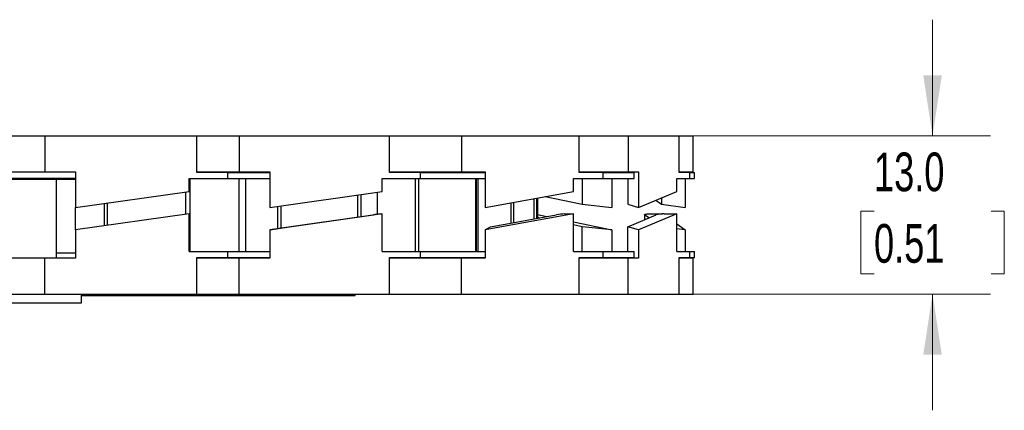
# Model space of a CAD drawing. Header units: millimetres. Extents: x 10 to 410, y 10 to 314.
# Tile 4 of 8: x 229 to 310, y 187 to 219. Entities that reach past the tile are written whole.
import ezdxf

# ---------------------------------------------------------------- set-up
doc = ezdxf.new("R2010")
doc.units = ezdxf.units.MM
doc.header["$LTSCALE"] = 1.5
doc.styles.add('SLDTEXTSTYLE0', font='TXT', dxfattribs={"width": 0.7})
doc.dimstyles.new('SLDDIMSTYLE0', dxfattribs={"dimtxt": 3.237012, "dimasz": 4.953, "dimexe": 0, "dimexo": 0.0625, "dimgap": 0.809253, "dimtad": 0, "dimtih": 1, "dimtoh": 1, "dimrnd": 1e-09, "dimzin": 4, "dimdsep": 46, "dimtxsty": 'SLDTEXTSTYLE0', "dimsah": 1, "dimcen": 0.09, "dimadec": 0, "dimazin": 1, "dimtfac": 1, "dimtmove": 0, "dimatfit": 0, "dimfxl": 0, "dimfrac": 2, "dimtolj": 1, "dimtzin": 12, "dimarcsym": 0})

# ---------------------------------------------------------------- blocks, each defined once
blk = doc.blocks.new('_D_3')
at = {"color": 7, "linetype": 'Continuous', "lineweight": 0}
for p, q in [((303.643, 209.592), (303.643, 219.117)), ((271.045, 209.592), (308.406, 209.592)), ((298.834, 203.403), (297.747, 203.403)), ((297.747, 203.403), (297.747, 198.258)), ((308.453, 203.403), (309.54, 203.403)), ((309.54, 203.403), (309.54, 198.258)), ((297.747, 198.258), (298.834, 198.258)), ((309.54, 198.258), (308.453, 198.258)), ((276.514, 196.592), (308.406, 196.592)), ((303.643, 196.592), (303.643, 187.067))]:
    blk.add_line(p, q, dxfattribs=at)
at = {"color": 7, "linetype": 'Continuous', "lineweight": 18}
for points in [[(303.643, 209.592), (304.405, 214.545), (302.881, 214.545)], [(303.643, 196.592), (302.881, 191.639), (304.405, 191.639)]]:
    blk.add_solid(points, dxfattribs=at)
at = {"color": 7, "linetype": 'Continuous', "lineweight": 18, "char_height": 3.175, "attachment_point": 1, "style": 'SLDTEXTSTYLE0'}
for s, insert in [('13.0', (298.834, 208.22)), ('0.51', (298.834, 202.351))]:
    blk.add_mtext(s, dxfattribs=dict(at, insert=insert))

msp = doc.modelspace()

# ---------------------------------------------------------------- linework, layer by layer
for p, q in [((223.708, 209.592), (230.708, 209.592)), ((230.708, 209.592), (230.708, 206.642)), ((230.708, 209.592), (243.184, 209.592)), ((243.184, 209.592), (246.682, 209.592)), ((243.184, 206.592), (243.184, 209.592)), ((246.682, 209.592), (246.682, 206.642)), ((246.682, 209.592), (259.037, 209.592)), ((259.037, 209.592), (264.94, 209.592)), ((259.037, 206.592), (259.037, 209.592)), ((264.94, 209.592), (264.94, 206.642)), ((264.94, 209.592), (274.609, 209.592)), ((274.609, 209.592), (278.645, 209.592)), ((274.609, 206.592), (274.609, 209.592)), ((278.645, 209.592), (278.645, 206.642)), ((278.645, 209.592), (282.83, 209.592)), ((282.83, 209.592), (283.974, 209.592)), ((282.83, 206.592), (282.83, 209.592)), ((283.974, 206.642), (283.974, 209.592)), ((225.229, 206.642), (230.708, 206.642)), ((230.708, 206.642), (233.231, 206.642)), ((233.231, 206.642), (233.231, 203.71)), ((243.184, 206.642), (246.682, 206.642)), ((245.708, 206.592), (243.184, 206.592)), ((245.708, 206.642), (245.708, 206.592)), ((245.708, 206.592), (245.708, 206.092)), ((245.708, 206.592), (249.197, 206.592)), ((246.682, 206.642), (249.18, 206.642)), ((248.425, 206.592), (248.425, 206.642)), ((249.18, 206.642), (249.18, 203.71)), ((259.016, 206.642), (264.94, 206.642)), ((261.536, 206.592), (259.037, 206.592)), ((261.063, 206.642), (261.063, 206.592)), ((261.536, 206.592), (261.536, 206.092)), ((261.536, 206.592), (266.85, 206.592)), ((263.581, 206.592), (263.581, 206.642)), ((264.94, 206.642), (266.896, 206.642)), ((266.896, 206.642), (266.896, 203.71)), ((274.609, 206.642), (278.645, 206.642)), ((276.565, 206.592), (274.609, 206.592)), ((275.739, 206.592), (275.739, 206.642)), ((276.565, 206.592), (276.565, 206.092)), ((276.565, 206.592), (279.14, 206.592)), ((278.532, 206.642), (278.532, 206.592)), ((278.645, 206.642), (279.491, 206.642)), ((279.14, 206.092), (279.14, 206.592)), ((279.491, 206.642), (279.491, 203.71)), ((282.83, 206.642), (283.974, 206.642)), ((283.677, 206.592), (282.83, 206.592)), ((283.324, 206.642), (283.324, 206.592)), ((283.677, 206.592), (283.677, 206.092)), ((283.677, 206.592), (284.082, 206.592)), ((284.082, 206.092), (284.082, 206.592)), ((233.231, 206.092), (225.984, 206.092)), ((233.231, 205.992), (225.984, 205.992)), ((231.674, 199.542), (231.674, 205.992)), ((242.568, 206.092), (245.708, 206.092)), ((242.568, 205.022), (242.568, 206.092)), ((242.608, 206.092), (242.608, 200.092)), ((245.708, 206.092), (249.18, 206.092)), ((246.674, 200.092), (246.674, 206.092)), ((247.232, 200.092), (247.232, 206.092)), ((258.426, 206.092), (261.536, 206.092)), ((258.426, 205.022), (258.426, 206.092)), ((261.175, 200.092), (261.175, 206.092)), ((261.418, 206.092), (261.418, 200.092)), ((261.536, 206.092), (266.896, 206.092)), ((266.112, 200.092), (266.112, 206.092)), ((266.18, 200.092), (266.18, 206.092)), ((266.302, 200.092), (266.302, 206.092)), ((274.131, 206.092), (276.565, 206.092)), ((274.131, 205.022), (274.131, 206.092)), ((274.849, 206.092), (274.849, 203.971)), ((276.565, 206.092), (279.14, 206.092)), ((277.284, 206.092), (277.284, 203.71)), ((278.607, 206.092), (278.607, 203.971)), ((282.623, 206.092), (283.677, 206.092)), ((282.623, 205.022), (282.623, 206.092)), ((283.324, 206.092), (283.324, 203.71)), ((283.677, 206.092), (284.082, 206.092)), ((233.231, 203.71), (242.568, 205.022)), ((242.283, 203.142), (242.283, 204.982)), ((249.18, 203.71), (258.426, 205.022)), ((256.427, 202.93), (256.427, 204.739)), ((256.688, 202.967), (256.688, 204.776)), ((258.047, 203.158), (258.047, 204.969)), ((266.896, 203.71), (274.131, 205.022)), ((279.491, 203.71), (282.623, 205.022)), ((235.601, 202.203), (235.601, 204.043)), ((235.825, 204.075), (235.825, 202.235)), ((269.021, 202.439), (269.021, 204.096)), ((269.201, 204.128), (269.201, 202.472)), ((270.906, 202.781), (270.906, 204.437)), ((271.134, 202.822), (271.134, 204.479)), ((271.197, 204.49), (271.197, 202.834)), ((271.806, 204.601), (274.849, 203.971)), ((274.849, 203.971), (277.284, 203.71)), ((278.607, 203.971), (279.491, 203.71)), ((280.908, 204.304), (281.383, 203.971)), ((281.383, 204.503), (281.383, 203.971)), ((281.383, 203.971), (283.324, 203.71)), ((233.231, 201.87), (233.231, 203.71)), ((242.568, 203.182), (233.231, 201.87)), ((242.568, 200.092), (242.568, 203.182)), ((258.426, 203.182), (249.18, 201.87)), ((249.863, 201.981), (249.863, 203.807)), ((250.1, 203.841), (250.1, 202.019)), ((250.797, 202.131), (257.709, 203.112)), ((258.273, 203.182), (258.426, 203.182)), ((258.426, 200.092), (258.426, 203.182)), ((274.131, 203.182), (266.896, 201.87)), ((267.323, 202.131), (272.732, 203.112)), ((271.197, 203.129), (271.959, 202.972)), ((273.436, 203.182), (274.131, 203.182)), ((274.131, 200.092), (274.131, 203.182)), ((278.607, 202.131), (280.948, 203.112)), ((282.623, 203.182), (279.491, 201.87)), ((279.969, 203.126), (279.969, 202.702)), ((280.343, 202.858), (279.98, 203.112)), ((279.98, 203.112), (279.98, 202.706)), ((280.369, 203.182), (281.446, 203.182)), ((281.446, 203.182), (281.45, 203.18)), ((281.587, 203.182), (282.623, 203.182)), ((282.623, 200.092), (282.623, 203.182)), ((271.333, 202.858), (271.197, 202.887)), ((274.131, 202.522), (277.284, 201.87)), ((274.849, 202.131), (274.131, 202.28)), ((282.623, 202.36), (283.324, 201.87)), ((233.231, 201.87), (233.231, 199.542)), ((249.18, 201.87), (250.797, 202.131)), ((249.18, 201.87), (249.18, 199.542)), ((266.896, 201.87), (267.323, 202.131)), ((266.896, 201.87), (266.896, 199.542)), ((277.284, 201.87), (274.849, 202.131)), ((274.849, 200.092), (274.849, 202.131)), ((277.284, 201.87), (277.284, 200.092)), ((278.607, 200.092), (278.607, 202.131)), ((279.491, 201.87), (278.607, 202.131)), ((279.491, 201.87), (279.491, 199.542)), ((283.324, 201.87), (282.623, 201.964)), ((283.324, 201.87), (283.324, 200.092)), ((231.674, 199.992), (233.231, 199.992)), ((242.568, 200.092), (245.708, 200.092)), ((245.708, 200.092), (245.708, 199.592)), ((245.708, 200.092), (249.18, 200.092)), ((258.426, 200.092), (261.536, 200.092)), ((261.536, 200.092), (261.536, 199.592)), ((261.536, 200.092), (266.896, 200.092)), ((274.131, 200.092), (276.565, 200.092)), ((276.565, 200.092), (276.565, 199.592)), ((276.565, 200.092), (279.14, 200.092)), ((279.14, 199.592), (279.14, 200.092)), ((282.623, 200.092), (283.677, 200.092)), ((283.677, 200.092), (283.677, 199.592)), ((283.677, 200.092), (284.082, 200.092)), ((284.082, 199.592), (284.082, 200.092)), ((230.708, 199.542), (224.704, 199.542)), ((230.708, 196.592), (230.708, 199.542)), ((233.231, 199.542), (230.708, 199.542)), ((243.184, 199.592), (245.708, 199.592)), ((243.184, 196.592), (243.184, 199.592)), ((246.682, 199.542), (243.184, 199.542)), ((245.708, 199.592), (249.18, 199.592)), ((245.708, 199.592), (245.708, 199.542)), ((246.682, 196.592), (246.682, 199.542)), ((249.18, 199.542), (246.682, 199.542)), ((248.425, 199.542), (248.425, 199.592)), ((264.94, 199.542), (259.016, 199.542)), ((259.037, 199.592), (261.536, 199.592)), ((259.037, 196.592), (259.037, 199.592)), ((261.063, 199.592), (261.063, 199.542)), ((261.536, 199.592), (266.85, 199.592)), ((263.581, 199.542), (263.581, 199.592)), ((264.94, 196.592), (264.94, 199.542)), ((266.896, 199.542), (264.94, 199.542)), ((274.609, 199.592), (276.565, 199.592)), ((274.609, 196.592), (274.609, 199.592)), ((278.645, 199.542), (274.609, 199.542)), ((275.739, 199.542), (275.739, 199.592)), ((276.565, 199.592), (279.14, 199.592)), ((278.532, 199.592), (278.532, 199.542)), ((278.645, 196.592), (278.645, 199.542)), ((279.491, 199.542), (278.645, 199.542)), ((282.83, 199.592), (283.677, 199.592)), ((282.83, 196.592), (282.83, 199.592)), ((283.974, 199.542), (282.83, 199.542)), ((283.324, 199.592), (283.324, 199.542)), ((283.677, 199.592), (284.082, 199.592)), ((283.974, 196.592), (283.974, 199.542)), ((223.708, 196.592), (230.708, 196.592)), ((230.708, 196.592), (243.184, 196.592)), ((233.708, 195.892), (233.708, 196.592)), ((234.197, 196.492), (234.197, 196.592)), ((236.721, 196.592), (236.721, 196.492)), ((243.184, 196.592), (246.682, 196.592)), ((246.682, 196.592), (259.037, 196.592)), ((249.197, 196.492), (249.197, 196.592)), ((256.197, 196.492), (256.197, 196.592)), ((259.037, 196.592), (264.94, 196.592)), ((264.94, 196.592), (274.609, 196.592)), ((274.609, 196.592), (278.645, 196.592)), ((278.645, 196.592), (282.83, 196.592)), ((282.83, 196.592), (283.974, 196.592)), ((227.708, 195.892), (233.708, 195.892)), ((233.708, 196.492), (234.197, 196.492)), ((234.197, 196.492), (236.721, 196.492)), ((236.721, 196.492), (249.197, 196.492)), ((249.197, 196.492), (256.197, 196.492))]:
    msp.add_line(p, q)
at = {"flags": 128}
msp.add_lwpolyline([(279.98, 203.112), (279.97, 203.124), (279.975, 203.136), (279.995, 203.147), (280.029, 203.157), (280.077, 203.166), (280.137, 203.173), (280.207, 203.178), (280.285, 203.181), (280.369, 203.182)], dxfattribs=at)
for centre, radius, start, end in [((259.198, 193.443), 9.783, 95.42659, 98.75985), ((273.541, 198.578), 4.605, 91.30194, 100.10667), ((281.518, 200.871), 2.313, 88.29269, 104.26325)]:
    msp.add_arc(centre, radius, start, end)

# ---------------------------------------------------------------- dimensions: what is measured, and where the dimension line sits
at = {"color": 7, "linetype": 'Continuous', "lineweight": 18}
dim = msp.add_linear_dim(base=(303.643, 209.592), p1=(274.609, 196.592), p2=(269.14, 209.592), angle=90, dimstyle='SLDDIMSTYLE0', dxfattribs=at)
dim.commit()
dim.dimension.update_dxf_attribs({"geometry": '_D_3', "text_midpoint": (303.643, 203.403), "dimtype": 160})

doc.saveas('drawing.dxf')
